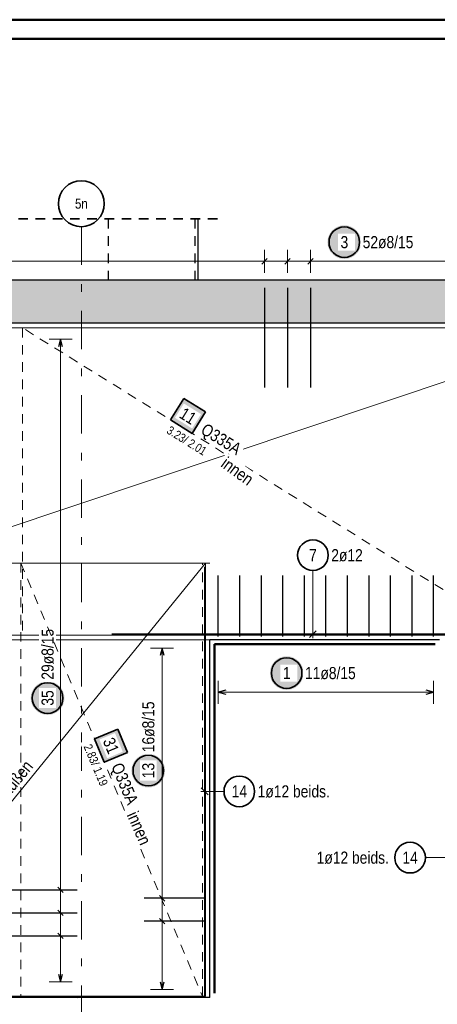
# Model space of a CAD drawing. Header units: millimetres. Extents: x 0 to 89.5, y 0 to 42.
# Tile 23 of 39: x 32.7 to 38.1, y 29.2 to 42. Entities that reach past the tile are written whole.
import ezdxf
from ezdxf.enums import TextEntityAlignment as Align

# ---------------------------------------------------------------- set-up
doc = ezdxf.new("R2010")
doc.units = ezdxf.units.MM
doc.linetypes.add('DASHDOTX2', pattern=[2, 1, -0.5, 0, -0.5])
doc.linetypes.add('HIDDEN', pattern=[0.375, 0.25, -0.125])
for name, color, linetype, lineweight in [('Achsen', 7, 'Continuous', 20), ('Bewehrung', 7, 'Continuous', 20), ('Schraffuren', 7, 'Continuous', 20)]:
    doc.layers.add(name, color=color, linetype=linetype, lineweight=lineweight)
doc.styles.add('Arial Narrow', font='ARIALN.TTF')

msp = doc.modelspace()

# ---------------------------------------------------------------- hatches: boundary and pattern name
at = {"layer": 'Bewehrung', "lineweight": 25, "true_color": 0xffffff}
for points in [[(37.118422, 39.147543), (37.118288, 39.155221), (37.117886, 39.16289), (37.117217, 39.170539), (37.116281, 39.178161), (37.115079, 39.185746), (37.113614, 39.193284), (37.111887, 39.200766), (37.109899, 39.208183), (37.107654, 39.215527), (37.105154, 39.222788), (37.102402, 39.229957), (37.099402, 39.237025), (37.096156, 39.243985), (37.09267, 39.250827), (37.088947, 39.257543), (37.084992, 39.264125), (37.08081, 39.270566), (37.076405, 39.276856), (37.071784, 39.282989), (37.066952, 39.288956), (37.061914, 39.294752), (37.056676, 39.300368), (37.051247, 39.305798), (37.04563, 39.311035), (37.039835, 39.316073), (37.033867, 39.320906), (37.027734, 39.325527), (37.021444, 39.329931), (37.015004, 39.334114), (37.008422, 39.338069), (37.001705, 39.341792), (36.994863, 39.345278), (36.987904, 39.348523), (36.980835, 39.351524), (36.973666, 39.354276), (36.966405, 39.356776), (36.959062, 39.359021), (36.951645, 39.361008), (36.944162, 39.362736), (36.936624, 39.364201), (36.92904, 39.365402), (36.921418, 39.366338), (36.913768, 39.367007), (36.9061, 39.367409), (36.898422, 39.367543), (36.890744, 39.367409), (36.883075, 39.367007), (36.875425, 39.366338), (36.867804, 39.365402), (36.860219, 39.364201), (36.852681, 39.362736), (36.845199, 39.361008), (36.837782, 39.359021), (36.830438, 39.356776), (36.823177, 39.354276), (36.816008, 39.351524), (36.80894, 39.348523), (36.80198, 39.345278), (36.795138, 39.341792), (36.788422, 39.338069), (36.781839, 39.334114), (36.775399, 39.329931), (36.769109, 39.325527), (36.762976, 39.320906), (36.757008, 39.316073), (36.751213, 39.311035), (36.745597, 39.305798), (36.740167, 39.300368), (36.73493, 39.294752), (36.729892, 39.288956), (36.725059, 39.282989), (36.720438, 39.276856), (36.716033, 39.270566), (36.711851, 39.264125), (36.707896, 39.257543), (36.704173, 39.250827), (36.700687, 39.243985), (36.697442, 39.237025), (36.694441, 39.229957), (36.691689, 39.222788), (36.689189, 39.215527), (36.686944, 39.208183), (36.684957, 39.200766), (36.683229, 39.193284), (36.681764, 39.185746), (36.680563, 39.178161), (36.679627, 39.170539), (36.678958, 39.16289), (36.678556, 39.155221), (36.678422, 39.147543), (36.678556, 39.139865), (36.678958, 39.132197), (36.679627, 39.124547), (36.680563, 39.116925), (36.681764, 39.109341), (36.683229, 39.101803), (36.684957, 39.09432), (36.686944, 39.086903), (36.689189, 39.079559), (36.691689, 39.072299), (36.694441, 39.06513), (36.697442, 39.058061), (36.700687, 39.051102), (36.704173, 39.044259), (36.707896, 39.037543), (36.711851, 39.030961), (36.716033, 39.024521), (36.720438, 39.01823), (36.725059, 39.012098), (36.729892, 39.00613), (36.73493, 39.000334), (36.740167, 38.994718), (36.745597, 38.989288), (36.751213, 38.984051), (36.757008, 38.979013), (36.762976, 38.974181), (36.769109, 38.969559), (36.775399, 38.965155), (36.781839, 38.960973), (36.788422, 38.957018), (36.795138, 38.953295), (36.80198, 38.949809), (36.80894, 38.946563), (36.816008, 38.943563), (36.823177, 38.940811), (36.830438, 38.938311), (36.837782, 38.936066), (36.845199, 38.934078), (36.852681, 38.932351), (36.860219, 38.930886), (36.867804, 38.929684), (36.875425, 38.928748), (36.883075, 38.928079), (36.890744, 38.927677), (36.898422, 38.927543), (36.9061, 38.927677), (36.913768, 38.928079), (36.921418, 38.928748), (36.92904, 38.929684), (36.936624, 38.930886), (36.944162, 38.932351), (36.951645, 38.934078), (36.959062, 38.936066), (36.966405, 38.938311), (36.973666, 38.940811), (36.980835, 38.943563), (36.987904, 38.946563), (36.994863, 38.949809), (37.001705, 38.953295), (37.008422, 38.957018), (37.015004, 38.960973), (37.021444, 38.965155), (37.027734, 38.969559), (37.033867, 38.974181), (37.039835, 38.979013), (37.04563, 38.984051), (37.051247, 38.989288), (37.056676, 38.994718), (37.061914, 39.000334), (37.066952, 39.00613), (37.071784, 39.012098), (37.076405, 39.01823), (37.08081, 39.024521), (37.084992, 39.030961), (37.088947, 39.037543), (37.09267, 39.044259), (37.096156, 39.051102), (37.099402, 39.058061), (37.102402, 39.06513), (37.105154, 39.072299), (37.107654, 39.079559), (37.109899, 39.086903), (37.111887, 39.09432), (37.113614, 39.101803), (37.115079, 39.109341), (37.116281, 39.116925), (37.117217, 39.124547), (37.117886, 39.132197)], [(36.365258, 33.52447), (36.365124, 33.532148), (36.364722, 33.539816), (36.364053, 33.547466), (36.363117, 33.555088), (36.361916, 33.562673), (36.360451, 33.57021), (36.358723, 33.577693), (36.356736, 33.58511), (36.354491, 33.592454), (36.351991, 33.599714), (36.349239, 33.606883), (36.346238, 33.613952), (36.342993, 33.620912), (36.339507, 33.627754), (36.335784, 33.63447), (36.331829, 33.641052), (36.327646, 33.647492), (36.323242, 33.653783), (36.318621, 33.659915), (36.313788, 33.665883), (36.30875, 33.671679), (36.303513, 33.677295), (36.298083, 33.682725), (36.292467, 33.687962), (36.286671, 33.693), (36.280704, 33.697832), (36.274571, 33.702454), (36.268281, 33.706858), (36.26184, 33.711041), (36.255258, 33.714996), (36.248542, 33.718718), (36.2417, 33.722205), (36.23474, 33.72545), (36.227672, 33.72845), (36.220503, 33.731202), (36.213242, 33.733702), (36.205898, 33.735947), (36.198481, 33.737935), (36.190999, 33.739662), (36.183461, 33.741128), (36.175876, 33.742329), (36.168254, 33.743265), (36.160605, 33.743934), (36.152936, 33.744336), (36.145258, 33.74447), (36.13758, 33.744336), (36.129912, 33.743934), (36.122262, 33.743265), (36.11464, 33.742329), (36.107056, 33.741128), (36.099518, 33.739662), (36.092035, 33.737935), (36.084618, 33.735947), (36.077274, 33.733702), (36.070014, 33.731202), (36.062845, 33.72845), (36.055776, 33.72545), (36.048817, 33.722205), (36.041974, 33.718718), (36.035258, 33.714996), (36.028676, 33.711041), (36.022236, 33.706858), (36.015945, 33.702454), (36.009813, 33.697832), (36.003845, 33.693), (35.998049, 33.687962), (35.992433, 33.682725), (35.987003, 33.677295), (35.981766, 33.671679), (35.976728, 33.665883), (35.971896, 33.659915), (35.967274, 33.653783), (35.96287, 33.647492), (35.958688, 33.641052), (35.954733, 33.63447), (35.95101, 33.627754), (35.947524, 33.620912), (35.944278, 33.613952), (35.941278, 33.606883), (35.938526, 33.599714), (35.936026, 33.592454), (35.933781, 33.58511), (35.931793, 33.577693), (35.930066, 33.57021), (35.9286, 33.562673), (35.927399, 33.555088), (35.926463, 33.547466), (35.925794, 33.539816), (35.925392, 33.532148), (35.925258, 33.52447), (35.925392, 33.516792), (35.925794, 33.509124), (35.926463, 33.501474), (35.927399, 33.493852), (35.9286, 33.486267), (35.930066, 33.478729), (35.931793, 33.471247), (35.933781, 33.46383), (35.936026, 33.456486), (35.938526, 33.449225), (35.941278, 33.442056), (35.944278, 33.434988), (35.947524, 33.428028), (35.95101, 33.421186), (35.954733, 33.41447), (35.958688, 33.407888), (35.96287, 33.401447), (35.967274, 33.395157), (35.971896, 33.389024), (35.976728, 33.383057), (35.981766, 33.377261), (35.987003, 33.371645), (35.992433, 33.366215), (35.998049, 33.360978), (36.003845, 33.35594), (36.009813, 33.351108), (36.015945, 33.346486), (36.022236, 33.342082), (36.028676, 33.337899), (36.035258, 33.333944), (36.041974, 33.330221), (36.048817, 33.326735), (36.055776, 33.32349), (36.062845, 33.320489), (36.070014, 33.317738), (36.077274, 33.315237), (36.084618, 33.312992), (36.092035, 33.311005), (36.099518, 33.309277), (36.107056, 33.307812), (36.11464, 33.306611), (36.122262, 33.305675), (36.129912, 33.305006), (36.13758, 33.304604), (36.145258, 33.30447), (36.152936, 33.304604), (36.160605, 33.305006), (36.168254, 33.305675), (36.175876, 33.306611), (36.183461, 33.307812), (36.190999, 33.309277), (36.198481, 33.311005), (36.205898, 33.312992), (36.213242, 33.315237), (36.220503, 33.317738), (36.227672, 33.320489), (36.23474, 33.32349), (36.2417, 33.326735), (36.248542, 33.330221), (36.255258, 33.333944), (36.26184, 33.337899), (36.268281, 33.342082), (36.274571, 33.346486), (36.280704, 33.351108), (36.286671, 33.35594), (36.292467, 33.360978), (36.298083, 33.366215), (36.303513, 33.371645), (36.30875, 33.377261), (36.313788, 33.383057), (36.318621, 33.389024), (36.323242, 33.395157), (36.327646, 33.401447), (36.331829, 33.407888), (36.335784, 33.41447), (36.339507, 33.421186), (36.342993, 33.428028), (36.346238, 33.434988), (36.349239, 33.442056), (36.351991, 33.449225), (36.354491, 33.456486), (36.356736, 33.46383), (36.358723, 33.471247), (36.360451, 33.478729), (36.361916, 33.486267), (36.363117, 33.493852), (36.364053, 33.501474), (36.364722, 33.509124)], [(33.24164, 33.198498), (33.241506, 33.206176), (33.241105, 33.213844), (33.240435, 33.221494), (33.239499, 33.229116), (33.238298, 33.2367), (33.236833, 33.244238), (33.235106, 33.251721), (33.233118, 33.259138), (33.230873, 33.266482), (33.228373, 33.273742), (33.225621, 33.280911), (33.22262, 33.28798), (33.219375, 33.294939), (33.215889, 33.301782), (33.212166, 33.308498), (33.208211, 33.31508), (33.204029, 33.32152), (33.199624, 33.327811), (33.195003, 33.333943), (33.19017, 33.339911), (33.185132, 33.345707), (33.179895, 33.351323), (33.174465, 33.356753), (33.168849, 33.36199), (33.163054, 33.367028), (33.157086, 33.37186), (33.150953, 33.376482), (33.144663, 33.380886), (33.138223, 33.385068), (33.13164, 33.389023), (33.124924, 33.392746), (33.118082, 33.396232), (33.111123, 33.399478), (33.104054, 33.402478), (33.096885, 33.40523), (33.089624, 33.40773), (33.082281, 33.409975), (33.074863, 33.411963), (33.067381, 33.41369), (33.059843, 33.415155), (33.052259, 33.416357), (33.044637, 33.417293), (33.036987, 33.417962), (33.029318, 33.418364), (33.02164, 33.418498), (33.013963, 33.418364), (33.006294, 33.417962), (32.998644, 33.417293), (32.991022, 33.416357), (32.983438, 33.415155), (32.9759, 33.41369), (32.968418, 33.411963), (32.961, 33.409975), (32.953657, 33.40773), (32.946396, 33.40523), (32.939227, 33.402478), (32.932158, 33.399478), (32.925199, 33.396232), (32.918357, 33.392746), (32.91164, 33.389023), (32.905058, 33.385068), (32.898618, 33.380886), (32.892328, 33.376482), (32.886195, 33.37186), (32.880227, 33.367028), (32.874432, 33.36199), (32.868816, 33.356753), (32.863386, 33.351323), (32.858149, 33.345707), (32.853111, 33.339911), (32.848278, 33.333943), (32.843657, 33.327811), (32.839252, 33.32152), (32.83507, 33.31508), (32.831115, 33.308498), (32.827392, 33.301782), (32.823906, 33.294939), (32.82066, 33.28798), (32.81766, 33.280911), (32.814908, 33.273742), (32.812408, 33.266482), (32.810163, 33.259138), (32.808175, 33.251721), (32.806448, 33.244238), (32.804983, 33.2367), (32.803782, 33.229116), (32.802846, 33.221494), (32.802176, 33.213844), (32.801774, 33.206176), (32.80164, 33.198498), (32.801774, 33.19082), (32.802176, 33.183151), (32.802846, 33.175502), (32.803782, 33.16788), (32.804983, 33.160295), (32.806448, 33.152757), (32.808175, 33.145275), (32.810163, 33.137858), (32.812408, 33.130514), (32.814908, 33.123253), (32.81766, 33.116084), (32.82066, 33.109016), (32.823906, 33.102056), (32.827392, 33.095214), (32.831115, 33.088498), (32.83507, 33.081916), (32.839252, 33.075475), (32.843657, 33.069185), (32.848278, 33.063052), (32.853111, 33.057084), (32.858149, 33.051289), (32.863386, 33.045673), (32.868816, 33.040243), (32.874432, 33.035006), (32.880227, 33.029968), (32.886195, 33.025135), (32.892328, 33.020514), (32.898618, 33.01611), (32.905058, 33.011927), (32.91164, 33.007972), (32.918357, 33.004249), (32.925199, 33.000763), (32.932158, 32.997518), (32.939227, 32.994517), (32.946396, 32.991765), (32.953657, 32.989265), (32.961, 32.98702), (32.968418, 32.985033), (32.9759, 32.983305), (32.983438, 32.98184), (32.991022, 32.980639), (32.998644, 32.979703), (33.006294, 32.979034), (33.013963, 32.978632), (33.02164, 32.978498), (33.029318, 32.978632), (33.036987, 32.979034), (33.044637, 32.979703), (33.052259, 32.980639), (33.059843, 32.98184), (33.067381, 32.983305), (33.074863, 32.985033), (33.082281, 32.98702), (33.089624, 32.989265), (33.096885, 32.991765), (33.104054, 32.994517), (33.111123, 32.997518), (33.118082, 33.000763), (33.124924, 33.004249), (33.13164, 33.007972), (33.138223, 33.011927), (33.144663, 33.01611), (33.150953, 33.020514), (33.157086, 33.025135), (33.163054, 33.029968), (33.168849, 33.035006), (33.174465, 33.040243), (33.179895, 33.045673), (33.185132, 33.051289), (33.19017, 33.057084), (33.195003, 33.063052), (33.199624, 33.069185), (33.204029, 33.075475), (33.208211, 33.081916), (33.212166, 33.088498), (33.215889, 33.095214), (33.219375, 33.102056), (33.22262, 33.109016), (33.225621, 33.116084), (33.228373, 33.123253), (33.230873, 33.130514), (33.233118, 33.137858), (33.235106, 33.145275), (33.236833, 33.152757), (33.238298, 33.160295), (33.239499, 33.16788), (33.240435, 33.175502), (33.241105, 33.183151)], [(34.557638, 32.251509), (34.557504, 32.259187), (34.557102, 32.266855), (34.556432, 32.274505), (34.555497, 32.282127), (34.554295, 32.289711), (34.55283, 32.297249), (34.551103, 32.304732), (34.549115, 32.312149), (34.54687, 32.319492), (34.54437, 32.326753), (34.541618, 32.333922), (34.538618, 32.340991), (34.535372, 32.34795), (34.531886, 32.354792), (34.528163, 32.361509), (34.524208, 32.368091), (34.520026, 32.374531), (34.515621, 32.380822), (34.511, 32.386954), (34.506167, 32.392922), (34.501129, 32.398717), (34.495892, 32.404334), (34.490462, 32.409764), (34.484846, 32.415001), (34.479051, 32.420039), (34.473083, 32.424871), (34.46695, 32.429492), (34.46066, 32.433897), (34.45422, 32.438079), (34.447638, 32.442034), (34.440921, 32.445757), (34.434079, 32.449243), (34.42712, 32.452489), (34.420051, 32.455489), (34.412882, 32.458241), (34.405621, 32.460741), (34.398278, 32.462986), (34.39086, 32.464974), (34.383378, 32.466701), (34.37584, 32.468166), (34.368256, 32.469368), (34.360634, 32.470304), (34.352984, 32.470973), (34.345315, 32.471375), (34.337638, 32.471509), (34.32996, 32.471375), (34.322291, 32.470973), (34.314641, 32.470304), (34.307019, 32.469368), (34.299435, 32.468166), (34.291897, 32.466701), (34.284415, 32.464974), (34.276997, 32.462986), (34.269654, 32.460741), (34.262393, 32.458241), (34.255224, 32.455489), (34.248155, 32.452489), (34.241196, 32.449243), (34.234354, 32.445757), (34.227638, 32.442034), (34.221055, 32.438079), (34.214615, 32.433897), (34.208325, 32.429492), (34.202192, 32.424871), (34.196224, 32.420039), (34.190429, 32.415001), (34.184813, 32.409764), (34.179383, 32.404334), (34.174146, 32.398717), (34.169108, 32.392922), (34.164275, 32.386954), (34.159654, 32.380822), (34.155249, 32.374531), (34.151067, 32.368091), (34.147112, 32.361509), (34.143389, 32.354792), (34.139903, 32.34795), (34.136658, 32.340991), (34.133657, 32.333922), (34.130905, 32.326753), (34.128405, 32.319492), (34.12616, 32.312149), (34.124172, 32.304732), (34.122445, 32.297249), (34.12098, 32.289711), (34.119779, 32.282127), (34.118843, 32.274505), (34.118173, 32.266855), (34.117772, 32.259187), (34.117638, 32.251509), (34.117772, 32.243831), (34.118173, 32.236162), (34.118843, 32.228512), (34.119779, 32.220891), (34.12098, 32.213306), (34.122445, 32.205768), (34.124172, 32.198286), (34.12616, 32.190869), (34.128405, 32.183525), (34.130905, 32.176264), (34.133657, 32.169095), (34.136658, 32.162027), (34.139903, 32.155067), (34.143389, 32.148225), (34.147112, 32.141509), (34.151067, 32.134927), (34.155249, 32.128486), (34.159654, 32.122196), (34.164275, 32.116063), (34.169108, 32.110095), (34.174146, 32.1043), (34.179383, 32.098684), (34.184813, 32.093254), (34.190429, 32.088017), (34.196224, 32.082979), (34.202192, 32.078146), (34.208325, 32.073525), (34.214615, 32.06912), (34.221055, 32.064938), (34.227638, 32.060983), (34.234354, 32.05726), (34.241196, 32.053774), (34.248155, 32.050529), (34.255224, 32.047528), (34.262393, 32.044776), (34.269654, 32.042276), (34.276997, 32.040031), (34.284415, 32.038044), (34.291897, 32.036316), (34.299435, 32.034851), (34.307019, 32.03365), (34.314641, 32.032714), (34.322291, 32.032045), (34.32996, 32.031643), (34.337638, 32.031509), (34.345315, 32.031643), (34.352984, 32.032045), (34.360634, 32.032714), (34.368256, 32.03365), (34.37584, 32.034851), (34.383378, 32.036316), (34.39086, 32.038044), (34.398278, 32.040031), (34.405621, 32.042276), (34.412882, 32.044776), (34.420051, 32.047528), (34.42712, 32.050529), (34.434079, 32.053774), (34.440921, 32.05726), (34.447638, 32.060983), (34.45422, 32.064938), (34.46066, 32.06912), (34.46695, 32.073525), (34.473083, 32.078146), (34.479051, 32.082979), (34.484846, 32.088017), (34.490462, 32.093254), (34.495892, 32.098684), (34.501129, 32.1043), (34.506167, 32.110095), (34.511, 32.116063), (34.515621, 32.122196), (34.520026, 32.128486), (34.524208, 32.134927), (34.528163, 32.141509), (34.531886, 32.148225), (34.535372, 32.155067), (34.538618, 32.162027), (34.541618, 32.169095), (34.54437, 32.176264), (34.54687, 32.183525), (34.549115, 32.190869), (34.551103, 32.198286), (34.55283, 32.205768), (34.554295, 32.213306), (34.555497, 32.220891), (34.556432, 32.228512), (34.557102, 32.236162)]]:
    msp.add_hatch(color=7, dxfattribs=at).paths.add_polyline_path(points)
at = {"layer": 'Bewehrung', "lineweight": 18, "true_color": 0xffffff}
for points in [[(35.082589, 36.93274), (34.80233, 37.106966), (34.628103, 36.826707), (34.908363, 36.652481)], [(34.066915, 32.490209), (33.939243, 32.794511), (33.634941, 32.666839), (33.762612, 32.362537)]]:
    msp.add_hatch(color=7, dxfattribs=at).paths.add_polyline_path(points)
at = {"layer": 'Schraffuren', "lineweight": 50, "true_color": 0xd7ffd7}
msp.add_hatch(color=254, dxfattribs=at).paths.add_polyline_path([(15.902391, 38.089696), (51.61224, 38.089696), (51.61224, 38.649708), (15.902391, 38.649708)])

# ---------------------------------------------------------------- linework, layer by layer
at = {"color": 4, "linetype": 'Continuous', "lineweight": 50}
for p, q in [((87.5, 42.05), (0, 42.05)), ((87.25, 41.8), (1, 41.8))]:
    msp.add_line(p, q, dxfattribs=at)
at = {"color": 2, "linetype": 'HIDDEN', "lineweight": 35, "ltscale": 0.5}
msp.add_line((35.23994, 39.449694), (29.088063, 39.449694), dxfattribs=at)
at = {"color": 3, "linetype": 'HIDDEN', "lineweight": 25, "ltscale": 0.5}
for p, q in [((33.816043, 38.649708), (33.816043, 39.449694)), ((34.949802, 38.649708), (34.949802, 39.449694))]:
    msp.add_line(p, q, dxfattribs=at)
at = {"color": 3, "linetype": 'Continuous', "lineweight": 25}
for p, q in [((51.612243, 38.649708), (15.902391, 38.649708)), ((51.612243, 38.089696), (15.902391, 38.089696))]:
    msp.add_line(p, q, dxfattribs=at)
at = {"layer": 'Achsen', "color": 3, "linetype": 'Continuous', "lineweight": 25}
for p, q in [((34.98994, 38.649708), (34.98994, 39.449694)), ((38.143446, 33.959694), (35.143446, 33.959694)), ((35.143446, 29.289694), (35.143446, 33.959694)), ((35.143446, 29.289694), (28.942933, 29.289694))]:
    msp.add_line(p, q, dxfattribs=at)
at = {"layer": 'Achsen', "color": 5, "linetype": 'DASHDOTX2', "lineweight": 18, "ltscale": 0.5}
msp.add_line((33.463035, 39.34917), (33.463035, 28.16655), dxfattribs=at)
at = {"layer": 'Achsen', "color": 9, "linetype": 'Continuous', "lineweight": 0}
for p, q in [((28.942933, 34.959694), (35.143446, 34.959694)), ((28.942933, 33.959694), (35.143446, 33.959694))]:
    msp.add_line(p, q, dxfattribs=at)
at = {"layer": 'Achsen', "color": 4, "linetype": 'Continuous', "lineweight": 50}
for p in [(38.083446, 33.899694), (35.203446, 29.349694)]:
    msp.add_line(p, (35.203446, 33.899694), dxfattribs=at)
at = {"layer": 'Achsen', "color": 2, "linetype": 'Continuous', "lineweight": 35}
msp.add_circle((33.463035, 39.64917), 0.3, dxfattribs=at)
at = {"layer": 'Achsen', "color": 9, "linetype": 'Continuous', "lineweight": 0}
for centre in [(35.143446, 33.95968), (37.773446, 33.959694), (37.943446, 33.959694)]:
    msp.add_circle(centre, 0.00222, dxfattribs=at)
at = {"layer": 'Bewehrung', "color": 3, "linetype": 'Continuous', "lineweight": 25, "ltscale": 0.5}
for p, q in [((35.821616, 38.862188), (35.892327, 38.932899)), ((36.122173, 38.862188), (36.192884, 38.932899)), ((36.42273, 38.862188), (36.493441, 38.932899)), ((35.856971, 38.549708), (35.856971, 37.249708)), ((36.157528, 38.549708), (36.157528, 37.249708)), ((36.458085, 38.549708), (36.458085, 37.249708)), ((33.191379, 37.88171), (33.164584, 37.78171)), ((33.218173, 37.78171), (33.191379, 37.88171)), ((35.073446, 34.909694), (35.073446, 29.309694)), ((35.251446, 33.999694), (35.251446, 34.799694)), ((35.532846, 33.999694), (35.532846, 34.799694)), ((35.814246, 33.999694), (35.814246, 34.799694)), ((36.095646, 33.999694), (36.095646, 34.799694)), ((36.377045, 33.999694), (36.377045, 34.799694)), ((36.658445, 33.999694), (36.658445, 34.799694)), ((36.939845, 33.999694), (36.939845, 34.799694)), ((37.221245, 33.999694), (37.221245, 34.799694)), ((37.502645, 33.999694), (37.502645, 34.799694)), ((37.784044, 33.999694), (37.784044, 34.799694)), ((38.065444, 33.999694), (38.065444, 34.799694)), ((36.443834, 33.987332), (36.532223, 34.075721)), ((39.859085, 34.031526), (33.859085, 34.031526)), ((34.518356, 33.851677), (34.491561, 33.751677)), ((34.545151, 33.751677), (34.518356, 33.851677)), ((35.351446, 33.301265), (35.251446, 33.27447)), ((38.065444, 33.27447), (37.965444, 33.301265)), ((35.251446, 33.27447), (35.351446, 33.247675)), ((37.965444, 33.247675), (38.065444, 33.27447)), ((35.029252, 32.025074), (35.11764, 31.936686)), ((33.226686, 30.660073), (33.155976, 30.730785)), ((31.208371, 30.695442), (33.408371, 30.695427)), ((35.083446, 30.585416), (34.283446, 30.585416)), ((34.483001, 30.620771), (34.553711, 30.550061)), ((31.208371, 30.396014), (33.408371, 30.395999)), ((33.226684, 30.360645), (33.155974, 30.431356)), ((34.483001, 30.323839), (34.553711, 30.253128)), ((35.083446, 30.288483), (34.283446, 30.288483)), ((31.208371, 30.096585), (33.408371, 30.096571)), ((33.226682, 30.061217), (33.155972, 30.131928)), ((33.164529, 29.597716), (33.191323, 29.497715)), ((33.191323, 29.497715), (33.218119, 29.597715)), ((34.491561, 29.497685), (34.518356, 29.397685)), ((34.518356, 29.397685), (34.545151, 29.497685))]:
    msp.add_line(p, q, dxfattribs=at)
at = {"layer": 'Bewehrung', "color": 5, "linetype": 'Continuous', "lineweight": 18, "ltscale": 0.5}
for p, q in [((35.856971, 38.747543), (35.856971, 39.047543)), ((36.157528, 38.747543), (36.157528, 39.047543)), ((36.458085, 38.747543), (36.458085, 39.047543)), ((47.578691, 38.897543), (32.250288, 38.897543)), ((33.341379, 37.881709), (33.041379, 37.881711)), ((33.191379, 37.88171), (33.191323, 29.497715)), ((36.488028, 34.862618), (36.488028, 33.981526)), ((34.668356, 33.851677), (34.368356, 33.851677)), ((34.518356, 29.397685), (34.518356, 33.851677)), ((35.251446, 33.42447), (35.251446, 33.12447)), ((38.065444, 33.12447), (38.065444, 33.42447)), ((35.251446, 33.27447), (38.065444, 33.27447)), ((35.326446, 31.98088), (35.023446, 31.98088)), ((37.957042, 31.116118), (38.263446, 31.116118)), ((33.341331, 30.695428), (33.041331, 30.69543)), ((34.368356, 30.585416), (34.668356, 30.585416)), ((33.341329, 30.396), (33.041329, 30.396002)), ((34.368356, 30.288483), (34.668356, 30.288483)), ((33.341327, 30.096571), (33.041327, 30.096573)), ((33.041323, 29.497716), (33.341323, 29.497714)), ((34.368356, 29.397685), (34.668356, 29.397685))]:
    msp.add_line(p, q, dxfattribs=at)
at = {"layer": 'Bewehrung', "color": 7, "linetype": 'Continuous', "lineweight": 18, "ltscale": 0.5}
for p, q in [((40.312238, 38.0297), (28.312238, 38.029704)), ((28.312238, 34.019697), (40.312238, 38.0297)), ((35.083443, 34.959692), (30.483449, 34.959692)), ((35.083443, 29.309695), (35.083443, 34.959692)), ((28.312238, 34.019697), (40.312238, 34.019697)), ((30.483449, 29.309695), (35.083443, 29.309695)), ((35.083443, 29.309695), (35.083443, 29.309695))]:
    msp.add_line(p, q, dxfattribs=at)
at = {"layer": 'Bewehrung', "color": 5, "linetype": 'HIDDEN', "lineweight": 18, "ltscale": 0.5}
for p, q in [((32.692957, 38.029711), (32.692957, 34.019697)), ((39.143446, 38.029697), (32.692957, 38.029711)), ((32.692957, 38.029711), (32.692957, 38.029711)), ((39.143446, 34.019697), (32.692957, 38.029711)), ((35.043451, 34.95969), (32.672961, 34.95969)), ((35.043451, 29.309696), (35.043451, 34.95969)), ((32.692957, 34.019697), (39.143446, 34.019697)), ((32.672961, 29.309696), (35.043451, 29.309696)), ((32.672961, 29.309696), (32.672961, 29.309696))]:
    msp.add_line(p, q, dxfattribs=at)
at = {"layer": 'Bewehrung', "color": 2, "linetype": 'Continuous', "lineweight": 35, "ltscale": 0.5}
for p, q in [((34.80233, 37.106966), (34.628103, 36.826707)), ((35.082589, 36.93274), (34.80233, 37.106966)), ((34.908363, 36.652481), (35.082589, 36.93274)), ((34.628103, 36.826707), (34.908363, 36.652481)), ((33.939243, 32.794511), (33.634941, 32.666839)), ((34.066915, 32.490209), (33.939243, 32.794511)), ((33.634941, 32.666839), (33.762612, 32.362537)), ((33.762612, 32.362537), (34.066915, 32.490209))]:
    msp.add_line(p, q, dxfattribs=at)
for centre in [(36.898422, 39.147543), (36.488028, 35.062618), (36.145258, 33.52447), (33.02164, 33.198498), (34.337638, 32.251509), (35.526446, 31.98088), (37.757042, 31.116118)]:
    msp.add_circle(centre, 0.2, dxfattribs=at)
at = {"layer": 'Bewehrung', "color": 9, "linetype": 'Continuous', "lineweight": 0}
for centre in [(33.408371, 38.089708), (33.408371, 29.289708)]:
    msp.add_circle(centre, 0.00222, dxfattribs=at)

# ---------------------------------------------------------------- texts
at = {"layer": 'Achsen', "color": 3, "lineweight": 25, "style": 'Arial Narrow'}
msp.add_text('5n', height=0.13, dxfattribs=at).set_placement((33.463035, 39.64917), align=Align.MIDDLE_CENTER)
at = {"layer": 'Bewehrung', "color": 2, "lineweight": 35, "char_height": 0.1575, "attachment_point": 1, "line_spacing_factor": 0.9, "style": 'Arial Narrow'}
for s, insert in [('7', (36.438416, 35.141368)), ('2ø12', (36.728028, 35.141368)), ('14', (35.427221, 32.05963)), ('1ø12 beids.', (35.766446, 32.05963)), ('1ø12 beids.', (36.537392, 31.194868)), ('14', (37.657817, 31.194868))]:
    msp.add_mtext(s, dxfattribs=dict(at, insert=insert))

# ---------------------------------------------------------------- next in the draw order: texts
at = {"layer": 'Bewehrung', "color": 2, "lineweight": 35, "char_height": 0.1575, "attachment_point": 1, "line_spacing_factor": 0.9, "style": 'Arial Narrow', "bg_fill": 3, "box_fill_scale": 1.2, "bg_fill_color": 256, "bg_fill_true_color": 13158600, "bg_fill_transparency": 0}
for s, insert in [('3', (36.848809, 39.226293)), ('52ø8/15', (37.138422, 39.226293)), ('1', (36.095646, 33.60322)), ('11ø8/15', (36.385258, 33.60322))]:
    msp.add_mtext(s, dxfattribs=dict(at, insert=insert))
for s, insert, rotation in [('11', (34.812654, 36.99899), 328.1324253), ('16ø8/15', (34.258888, 32.491509), 90), ('13', (34.258888, 32.152284), 90)]:
    msp.add_mtext(s, dxfattribs=dict(at, insert=insert, rotation=rotation))

# ---------------------------------------------------------------- next in the draw order: linework, layer by layer
at = {"layer": 'Bewehrung', "color": 7, "linetype": 'Continuous', "lineweight": 18, "ltscale": 0.5}
msp.add_line((35.083443, 34.959692), (30.483449, 29.309695), dxfattribs=at)

# ---------------------------------------------------------------- next in the draw order: texts
at = {"layer": 'Bewehrung', "color": 2, "lineweight": 35, "insert": (35.093258, 36.79364), "char_height": 0.1575, "attachment_point": 1, "rotation": 328.1324253, "line_spacing_factor": 0.9, "style": 'Arial Narrow', "bg_fill": 3, "box_fill_scale": 1.2, "bg_fill_color": 256, "bg_fill_true_color": 13158600, "bg_fill_transparency": 0}
msp.add_mtext('Q335A', dxfattribs=at)

# ---------------------------------------------------------------- next in the draw order: texts
at = {"layer": 'Bewehrung', "color": 2, "lineweight": 35, "attachment_point": 1, "line_spacing_factor": 0.9, "style": 'Arial Narrow', "bg_fill": 3, "box_fill_scale": 1.2, "bg_fill_color": 256, "bg_fill_true_color": 13158600, "bg_fill_transparency": 0}
for s, insert, char_height, rotation in [(' 3.23/ 2.01', (34.596426, 36.77575), 0.1125, 328.1324253), ('innen', (35.367653, 36.355399), 0.16, 323.9564294), ('29ø8/15', (32.942892, 33.438498), 0.1575, 89.9996168), ('35', (32.94289, 33.099273), 0.1575, 89.9996168), ('außen', (32.389434, 31.999194), 0.16, 50.8489371)]:
    msp.add_mtext(s, dxfattribs=dict(at, insert=insert, char_height=char_height, rotation=rotation))

# ---------------------------------------------------------------- next in the draw order: linework, layer by layer
at = {"layer": 'Bewehrung', "color": 5, "linetype": 'HIDDEN', "lineweight": 18, "ltscale": 0.5}
for q in [(32.672961, 29.309696), (35.043451, 29.309696)]:
    msp.add_line((32.672961, 34.95969), q, dxfattribs=at)

# ---------------------------------------------------------------- next in the draw order: texts
at = {"layer": 'Bewehrung', "color": 2, "lineweight": 35, "char_height": 0.1575, "attachment_point": 1, "rotation": 292.7607859, "line_spacing_factor": 0.9, "style": 'Arial Narrow', "bg_fill": 3, "box_fill_scale": 1.2, "bg_fill_color": 256, "bg_fill_true_color": 13158600, "bg_fill_transparency": 0}
for s, insert in [('31', (33.885157, 32.700489)), ('Q335A', (33.995093, 32.370609))]:
    msp.add_mtext(s, dxfattribs=dict(at, insert=insert))

# ---------------------------------------------------------------- next in the draw order: texts
at = {"layer": 'Bewehrung', "color": 2, "lineweight": 35, "attachment_point": 1, "line_spacing_factor": 0.9, "style": 'Arial Narrow', "bg_fill": 3, "box_fill_scale": 1.2, "bg_fill_color": 256, "bg_fill_true_color": 13158600, "bg_fill_transparency": 0}
for s, insert, char_height, rotation in [(' 2.83/ 1.19', (33.579613, 32.643626), 0.1125, 292.7607859), ('innen', (34.199596, 31.738951), 0.16, 293.8821867)]:
    msp.add_mtext(s, dxfattribs=dict(at, insert=insert, char_height=char_height, rotation=rotation))

doc.saveas('drawing.dxf')
